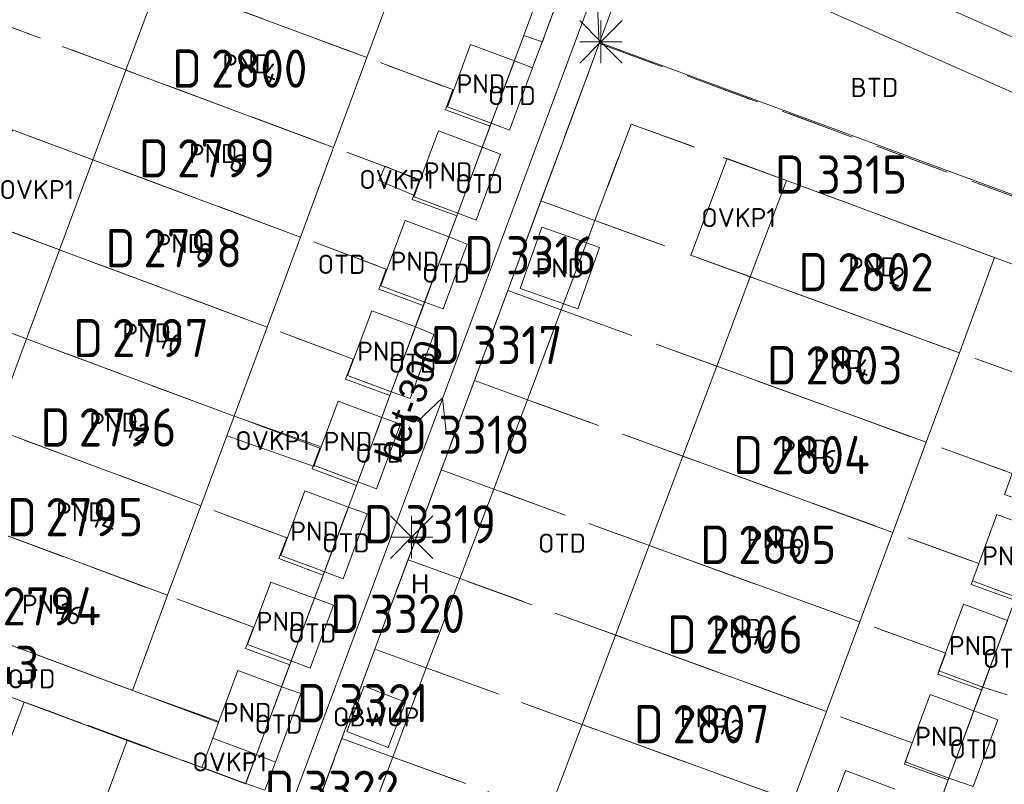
# Model space of a CAD drawing. Header units: metres. Extents: x 207644 to 210135, y 370459 to 373417.
# Tile 103 of 256: x 208334 to 208380, y 371736 to 371772. Entities that reach past the tile are written whole.
import ezdxf
from ezdxf.enums import TextEntityAlignment as Align

# ---------------------------------------------------------------- set-up
doc = ezdxf.new("R2010")
doc.units = ezdxf.units.M
doc.linetypes.add('HIDDEN2', pattern=[4.7625, 3.175, -1.5875])
for name, color, linetype in [('BTD', 7, 'Continuous'), ('CON_BxH300x300mm', 7, 'Continuous'), ('DMM_BxH300x300mm', 7, 'Continuous'), ('GB', 1, 'Continuous'), ('GB07', 1, 'Continuous'), ('GB11', 1, 'Continuous'), ('KAD_perceelnummer', 212, 'Continuous'), ('KAD_sectie', 212, 'Continuous'), ('KAD_Vastgesteld_Perceel', 212, 'Continuous'), ('KO_INSPECTIE', 7, 'Continuous'), ('NAR', 7, 'Continuous'), ('OBWUP', 7, 'Continuous'), ('OTD', 7, 'Continuous'), ('OVKP1', 7, 'Continuous'), ('PIJL', 7, 'Continuous'), ('PND', 7, 'Continuous')]:
    doc.layers.add(name, color=color, linetype=linetype)
for name, color, linetype, lineweight in [('GIMGMV', 7, 'Continuous', 25), ('GMV', 7, 'Continuous', 25), ('GP1', 7, 'Continuous', 30), ('Q21_lantaarnpaal', 1, 'Continuous', 0)]:
    doc.layers.add(name, color=color, linetype=linetype, lineweight=lineweight)
doc.styles.add('ISO', font='isocpeur.ttf', dxfattribs={"height": 1})
doc.styles.add('ISOCP', font='ISOCP.shx', dxfattribs={"height": 1.8})

# ---------------------------------------------------------------- blocks, each defined once
blk = doc.blocks.new('ACMAP_ANN_TEMPLATE_Vastgesteld_Perceelnummer')
at = {"layer": 'KAD_perceelnummer', "style": 'ISOCP'}
blk.add_attdef('Perceelnummer', text='', height=1.8, dxfattribs=at).set_placement((0, 0), align=Align.MIDDLE)
at = {"layer": 'KAD_sectie', "style": 'ISOCP'}
blk.add_attdef('sectie', text='', height=1.8, dxfattribs=at).set_placement((-2.7, 0), align=Align.MIDDLE_RIGHT)
blk = doc.blocks.new('Q21')
for p, q in [((-1, 1), (0, 0)), ((0, 1), (0, 0)), ((0, 0), (1, 1)), ((-1, 0), (0, 0)), ((-1, -1), (0, 0)), ((0, 0), (1, 0)), ((0, 0), (0, -1)), ((0, 0), (1, -1))]:
    blk.add_line(p, q)

msp = doc.modelspace()

# ---------------------------------------------------------------- linework, layer by layer
at = {"layer": 'CON_BxH300x300mm', "color": 253, "linetype": 'Continuous', "lineweight": 13}
msp.add_lwpolyline([(208364.08, 371781.82), (208343.5, 371726.5)], dxfattribs=at)
at = {"layer": 'GB', "color": 253, "linetype": 'Continuous', "lineweight": 13}
for points in [[(208351.877, 371774.617), (208350.229, 371770.175)], [(208338.883, 371769.588), (208340.45, 371773.816)], [(208354.02, 371767.861), (208355.11, 371770.789)], [(208355.11, 371770.789), (208357.169, 371770.023)], [(208348.661, 371765.948), (208350.229, 371770.175)], [(208356.079, 371767.095), (208357.169, 371770.023)], [(208337.32, 371765.371), (208338.883, 371769.588)], [(208352.723, 371764.372), (208353.601, 371766.734)], [(208347.097, 371761.733), (208348.661, 371765.948)], [(208354.504, 371762.859), (208355.66, 371765.968)], [(208335.75, 371761.134), (208337.32, 371765.371)], [(208352.469, 371763.69), (208352.723, 371764.372)], [(208368.274, 371759.861), (208369.978, 371764.394)], [(208379.777, 371760.763), (208369.978, 371764.394)], [(208352.445, 371763.625), (208352.469, 371763.69)], [(208350.887, 371759.438), (208352.029, 371762.509)], [(208358.456, 371762.197), (208359.231, 371761.924)], [(208345.525, 371757.496), (208347.097, 371761.733)], [(208352.946, 371758.672), (208354.088, 371761.743)], [(208360.567, 371761.454), (208359.231, 371761.924)], [(208360.567, 371761.454), (208361.176, 371761.24)], [(208334.198, 371756.945), (208335.75, 371761.134)], [(208379.777, 371760.763), (208378.119, 371756.288)], [(208366.693, 371755.657), (208368.274, 371759.861)], [(208358.158, 371759.062), (208357.441, 371759.315)], [(208359.499, 371758.59), (208358.158, 371759.062)], [(208360.161, 371758.357), (208359.499, 371758.59)], [(208349.315, 371755.213), (208350.452, 371758.268)], [(208343.971, 371753.308), (208345.525, 371757.496)], [(208351.374, 371754.447), (208352.511, 371757.502)], [(208332.635, 371752.728), (208334.198, 371756.945)], [(208378.119, 371756.288), (208376.558, 371752.076)], [(208365.101, 371751.423), (208366.693, 371755.657)], [(208348.07, 371751.867), (208348.868, 371754.01)], [(208343.627, 371752.38), (208343.971, 371753.308)], [(208349.8, 371750.217), (208350.927, 371753.244)], [(208342.407, 371749.092), (208343.627, 371752.38)], [(208376.558, 371752.076), (208374.987, 371747.835)], [(208347.741, 371750.983), (208348.07, 371751.867)], [(208363.521, 371747.22), (208365.101, 371751.423)], [(208346.168, 371746.753), (208347.3, 371749.797)], [(208340.842, 371744.876), (208342.407, 371749.092)], [(208348.227, 371745.987), (208349.359, 371749.031)], [(208378.729, 371745.561), (208379.883, 371748.672)], [(208374.987, 371747.835), (208373.426, 371743.625)], [(208361.936, 371743.005), (208363.521, 371747.22)], [(208345.702, 371745.502), (208344.608, 371742.56)], [(208339.184, 371740.406), (208340.842, 371744.876)], [(208347.761, 371744.736), (208346.667, 371741.794)], [(208377.157, 371741.325), (208378.32, 371744.46)], [(208329.415, 371744.04), (208339.184, 371740.406)], [(208373.426, 371743.625), (208371.862, 371739.403)], [(208379.218, 371740.561), (208380.381, 371743.695)], [(208360.355, 371738.801), (208361.936, 371743.005)], [(208344.154, 371741.341), (208343.261, 371738.94)], [(208346.213, 371740.575), (208345.027, 371737.387)], [(208375.567, 371737.04), (208376.742, 371740.206)], [(208377.627, 371736.275), (208378.802, 371739.441)], [(208371.862, 371739.403), (208370.301, 371735.19)], [(208342.968, 371738.153), (208343.261, 371738.94)], [(208358.778, 371734.606), (208360.355, 371738.801)], [(208345.027, 371737.387), (208342.968, 371738.153)]]:
    msp.add_lwpolyline(points, dxfattribs=at)
at = {"layer": 'GB07', "color": 253, "linetype": 'Continuous', "lineweight": 13}
for points in [[(208340.45, 371773.816), (208350.229, 371770.175)], [(208338.883, 371769.588), (208348.661, 371765.948)], [(208337.32, 371765.371), (208347.097, 371761.733)], [(208335.75, 371761.134), (208345.525, 371757.496)], [(208378.119, 371756.288), (208368.274, 371759.861)], [(208334.198, 371756.945), (208343.971, 371753.308)], [(208376.558, 371752.076), (208366.693, 371755.657)], [(208332.635, 371752.728), (208342.407, 371749.092)], [(208374.987, 371747.835), (208365.101, 371751.423)], [(208331.068, 371748.5), (208340.842, 371744.876)], [(208373.426, 371743.625), (208363.521, 371747.22)], [(208371.862, 371739.403), (208361.936, 371743.005)], [(208370.301, 371735.19), (208360.355, 371738.801)]]:
    msp.add_lwpolyline(points, dxfattribs=at)
at = {"layer": 'GB11', "color": 253, "linetype": 'Continuous', "lineweight": 13}
for points in [[(208356.079, 371767.095), (208354.02, 371767.861)], [(208355.66, 371765.968), (208353.601, 371766.734)], [(208354.084, 371763.015), (208352.445, 371763.625)], [(208354.504, 371762.859), (208354.084, 371763.015)], [(208352.029, 371762.509), (208353.704, 371761.886)], [(208357.441, 371759.315), (208358.456, 371762.197)], [(208353.704, 371761.886), (208354.088, 371761.743)], [(208361.176, 371761.24), (208360.161, 371758.357)], [(208352.946, 371758.672), (208350.887, 371759.438)], [(208350.452, 371758.268), (208352.511, 371757.502)], [(208351.374, 371754.447), (208349.315, 371755.213)], [(208348.868, 371754.01), (208350.927, 371753.244)], [(208347.757, 371750.977), (208347.741, 371750.983)], [(208349.8, 371750.217), (208347.757, 371750.977)], [(208347.3, 371749.797), (208349.359, 371749.031)], [(208379.883, 371748.672), (208381.53, 371748.061)], [(208347.741, 371746.168), (208346.168, 371746.753)], [(208348.227, 371745.987), (208347.741, 371746.168)], [(208347.279, 371744.915), (208345.702, 371745.502)], [(208380.79, 371744.796), (208378.729, 371745.561)], [(208347.761, 371744.736), (208347.279, 371744.915)], [(208378.32, 371744.46), (208380.381, 371743.695)], [(208344.608, 371742.56), (208346.033, 371742.03)], [(208346.033, 371742.03), (208346.667, 371741.794)], [(208345.596, 371740.805), (208344.154, 371741.341)], [(208378.84, 371740.701), (208377.157, 371741.325)], [(208346.213, 371740.575), (208345.596, 371740.805)], [(208379.218, 371740.561), (208378.84, 371740.701)], [(208376.742, 371740.206), (208378.465, 371739.566)], [(208378.465, 371739.566), (208378.802, 371739.441)], [(208377.627, 371736.275), (208375.567, 371737.04)]]:
    msp.add_lwpolyline(points, dxfattribs=at)
at = {"layer": 'GIMGMV', "color": 253, "linetype": 'Continuous', "lineweight": 13}
for points in [[(208350.096, 371740.6), (208349.277, 371738.462)], [(208352.048, 371739.852), (208350.096, 371740.6)], [(208351.228, 371737.715), (208352.048, 371739.852)], [(208349.277, 371738.462), (208351.228, 371737.715)]]:
    msp.add_lwpolyline(points, dxfattribs=at)
at = {"layer": 'GMV', "color": 253, "linetype": 'Continuous', "lineweight": 13}
for points in [[(208385.689, 371768.889), (208334.24, 371791.766)], [(208361.179, 371770.881), (208363.176, 371776.269)], [(208363.176, 371776.269), (208384.913, 371766.639)], [(208358.881, 371771.998), (208358.025, 371769.69)], [(208361.179, 371770.881), (208360.133, 371768.058)], [(208361.179, 371770.881), (208386.918, 371761.415)], [(208357.169, 371770.023), (208358.025, 371769.69)], [(208356.942, 371766.768), (208358.025, 371769.69)], [(208349.002, 371738.03), (208360.133, 371768.058)], [(208355.66, 371765.968), (208356.079, 371767.095)], [(208356.079, 371767.095), (208356.942, 371766.768)], [(208356.52, 371765.629), (208355.66, 371765.968)], [(208355.367, 371762.522), (208356.52, 371765.629)], [(208354.504, 371762.859), (208354.088, 371761.743)], [(208354.504, 371762.859), (208355.367, 371762.522)], [(208354.951, 371761.398), (208354.088, 371761.743)], [(208353.822, 371758.355), (208354.951, 371761.398)], [(208352.946, 371758.672), (208352.511, 371757.502)], [(208352.946, 371758.672), (208353.822, 371758.355)], [(208353.376, 371757.152), (208352.511, 371757.502)], [(208352.257, 371754.133), (208353.376, 371757.152)], [(208350.927, 371753.244), (208351.374, 371754.447)], [(208351.374, 371754.447), (208352.257, 371754.133)], [(208350.684, 371749.891), (208351.81, 371752.929)], [(208351.81, 371752.929), (208350.927, 371753.244)], [(208349.8, 371750.217), (208349.359, 371749.031)], [(208349.8, 371750.217), (208350.684, 371749.891)], [(208349.112, 371745.652), (208350.245, 371748.707)], [(208350.245, 371748.707), (208349.359, 371749.031)], [(208347.761, 371744.736), (208348.227, 371745.987)], [(208348.227, 371745.987), (208349.112, 371745.652)], [(208347.761, 371744.736), (208348.652, 371744.412)], [(208348.652, 371744.412), (208347.554, 371741.45)], [(208346.213, 371740.575), (208346.667, 371741.794)], [(208347.554, 371741.45), (208346.667, 371741.794)], [(208343.261, 371738.94), (208339.184, 371740.406)], [(208346.213, 371740.575), (208347.111, 371740.256)], [(208378.802, 371739.441), (208379.218, 371740.561)], [(208379.218, 371740.561), (208380.363, 371740.191)], [(208333.812, 371739.96), (208334.093, 371739.855)], [(208347.111, 371740.256), (208345.916, 371737.033)], [(208334.093, 371739.855), (208323.453, 371711.423)], [(208338.934, 371738.051), (208334.093, 371739.855)], [(208379.931, 371739.025), (208378.802, 371739.441)], [(208378.765, 371735.876), (208379.931, 371739.025)], [(208338.934, 371738.051), (208328.333, 371709.469)], [(208342.455, 371736.777), (208338.934, 371738.051)], [(208347.566, 371734.155), (208349.002, 371738.03)], [(208345.027, 371737.387), (208345.916, 371737.033)], [(208344.522, 371736.028), (208342.455, 371736.777)], [(208345.916, 371737.033), (208345.423, 371735.702)], [(208377.227, 371735.196), (208377.627, 371736.275)], [(208377.627, 371736.275), (208378.765, 371735.876)], [(208345.423, 371735.702), (208344.522, 371736.028)]]:
    msp.add_lwpolyline(points, dxfattribs=at)
at = {"layer": 'GP1', "color": 253, "linetype": 'Continuous', "lineweight": 13}
for points in [[(208337.32, 371765.371), (208333.547, 371766.769), (208331.977, 371762.532), (208335.75, 371761.134)], [(208365.474, 371760.877), (208367.187, 371765.433)], [(208367.187, 371765.433), (208369.978, 371764.394)], [(208352.723, 371764.372), (208351.085, 371765.07), (208350.795, 371764.391), (208352.469, 371763.69)], [(208368.274, 371759.861), (208365.474, 371760.877)], [(208348.07, 371751.867), (208343.971, 371753.308)], [(208343.627, 371752.38), (208347.742, 371750.933), (208347.757, 371750.977)], [(208342.968, 371738.153), (208342.455, 371736.777)], [(208344.522, 371736.028), (208345.027, 371737.387)], [(208342.455, 371736.777), (208344.515, 371736.01), (208344.522, 371736.028)], [(208374.377, 371733.832), (208372.041, 371734.699), (208372.757, 371736.628), (208375.093, 371735.761)]]:
    msp.add_lwpolyline(points, dxfattribs=at)
at = {"layer": 'KAD_Vastgesteld_Perceel', "color": 253, "linetype": 'HIDDEN2', "lineweight": 13}
for points in [[(208358.026, 371772.327), (208342.096, 371778.258), (208334.651, 371781.064), (208332.992, 371776.592), (208329.253, 371777.956), (208331.474, 371784.028), (208333.48, 371789.51), (208360.859, 371777.333), (208358.718, 371771.539), (208358.487, 371770.913), (208357.614, 371771.221), (208358.026, 371772.327)], [(208334.651, 371781.064), (208342.096, 371778.258), (208358.026, 371772.327), (208357.614, 371771.221), (208356.022, 371766.941), (208353.92, 371767.725), (208354.271, 371768.67), (208332.992, 371776.592), (208334.651, 371781.064)], [(208354.271, 371768.67), (208353.92, 371767.725), (208356.022, 371766.941), (208354.454, 371762.725), (208352.363, 371763.505), (208352.707, 371764.442), (208331.424, 371772.365), (208332.992, 371776.592), (208354.271, 371768.67)], [(208354.454, 371762.725), (208352.883, 371758.504), (208350.789, 371759.285), (208351.14, 371760.228), (208329.859, 371768.147), (208331.424, 371772.365), (208352.707, 371764.442), (208352.363, 371763.505), (208354.454, 371762.725)], [(208360.959, 371762.516), (208358.42, 371763.436), (208360.621, 371769.375), (208361.164, 371770.841), (208386.148, 371761.606), (208386.922, 371761.32), (208385.876, 371758.502), (208369.978, 371764.394), (208362.667, 371767.048), (208360.959, 371762.516)], [(208351.308, 371754.272), (208349.225, 371755.049), (208349.575, 371755.989), (208328.288, 371763.912), (208329.859, 371768.147), (208351.14, 371760.228), (208350.789, 371759.285), (208352.883, 371758.504), (208351.308, 371754.272)], [(208369.978, 371764.394), (208385.876, 371758.502), (208383.877, 371753.116), (208381.812, 371753.86), (208382.166, 371754.819), (208360.959, 371762.516), (208362.667, 371767.048), (208369.978, 371764.394)], [(208328.288, 371763.912), (208349.575, 371755.989), (208349.225, 371755.049), (208351.308, 371754.272), (208349.738, 371750.05), (208347.65, 371750.83), (208348.016, 371751.803), (208326.734, 371759.723), (208328.288, 371763.912)], [(208358.42, 371763.436), (208360.959, 371762.516), (208359.375, 371758.313), (208356.86, 371759.225), (208358.42, 371763.436)], [(208359.375, 371758.313), (208360.959, 371762.516), (208382.166, 371754.819), (208381.812, 371753.86), (208383.877, 371753.116), (208382.306, 371748.882), (208380.245, 371749.625), (208380.606, 371750.607), (208359.375, 371758.313)], [(208326.734, 371759.723), (208348.016, 371751.803), (208347.65, 371750.83), (208349.738, 371750.05), (208348.166, 371745.825), (208346.085, 371746.603), (208346.45, 371747.587), (208325.17, 371755.505), (208326.734, 371759.723)], [(208356.86, 371759.225), (208359.375, 371758.313), (208357.78, 371754.081), (208355.288, 371754.984), (208356.86, 371759.225)], [(208380.606, 371750.607), (208380.245, 371749.625), (208382.306, 371748.882), (208380.733, 371744.644), (208378.67, 371745.387), (208379.032, 371746.367), (208357.78, 371754.081), (208359.375, 371758.313), (208380.606, 371750.607)], [(208325.17, 371755.505), (208346.45, 371747.587), (208346.085, 371746.603), (208348.166, 371745.825), (208346.595, 371741.602), (208344.51, 371742.381), (208344.882, 371743.378), (208323.421, 371751.335), (208324.043, 371753.011), (208324.221, 371752.945), (208325.17, 371755.505)], [(208355.288, 371754.984), (208357.78, 371754.081), (208356.196, 371749.878), (208353.728, 371750.773), (208354.175, 371751.979), (208355.288, 371754.984)], [(208379.032, 371746.367), (208378.67, 371745.387), (208380.733, 371744.644), (208379.166, 371740.423), (208377.107, 371741.165), (208377.473, 371742.156), (208356.196, 371749.878), (208357.78, 371754.081), (208379.032, 371746.367)], [(208322.496, 371751.243), (208323.276, 371750.944), (208323.421, 371751.335), (208344.882, 371743.378), (208344.51, 371742.381), (208346.595, 371741.602), (208345.027, 371737.387), (208342.968, 371738.153), (208343.244, 371738.895), (208320.981, 371747.177), (208322.496, 371751.243)], [(208353.728, 371750.773), (208356.196, 371749.878), (208354.608, 371745.665), (208352.163, 371746.552), (208353.728, 371750.773)], [(208379.166, 371740.423), (208377.595, 371736.19), (208375.529, 371736.935), (208375.903, 371737.936), (208354.608, 371745.665), (208356.196, 371749.878), (208377.473, 371742.156), (208377.107, 371741.165), (208379.166, 371740.423)], [(208344.519, 371736.025), (208333.812, 371739.96), (208323.687, 371743.733), (208323.514, 371743.771), (208323.337, 371743.77), (208323.165, 371743.73), (208320.981, 371747.177), (208343.244, 371738.895), (208342.968, 371738.153), (208345.027, 371737.387), (208344.519, 371736.025)], [(208354.608, 371745.665), (208353.024, 371741.462), (208350.601, 371742.34), (208352.163, 371746.552), (208354.608, 371745.665)], [(208354.608, 371745.665), (208375.903, 371737.936), (208375.529, 371736.935), (208377.595, 371736.19), (208376.028, 371731.968), (208373.966, 371732.711), (208374.34, 371733.724), (208353.024, 371741.462), (208354.608, 371745.665)], [(208353.024, 371741.462), (208351.444, 371737.268), (208349.043, 371738.138), (208350.601, 371742.34), (208353.024, 371741.462)], [(208353.024, 371741.462), (208374.34, 371733.724), (208373.966, 371732.711), (208376.028, 371731.968), (208374.455, 371727.727), (208372.396, 371728.469), (208372.785, 371729.522), (208351.444, 371737.268), (208353.024, 371741.462)], [(208351.444, 371737.268), (208349.958, 371733.325), (208347.576, 371734.182), (208349.043, 371738.138), (208351.444, 371737.268)], [(208351.444, 371737.268), (208372.785, 371729.522), (208372.396, 371728.469), (208374.455, 371727.727), (208372.894, 371723.521), (208370.832, 371724.286), (208371.107, 371725.024), (208364.275, 371727.592), (208364.32, 371727.714), (208357.195, 371730.395), (208357.241, 371730.517), (208354.396, 371731.541), (208349.958, 371733.325), (208351.444, 371737.268)]]:
    msp.add_lwpolyline(points, close=True, dxfattribs=at)
for points in [[(208387.571, 371777.801), (208386.922, 371761.32), (208386.148, 371761.606), (208361.164, 371770.841), (208360.859, 371777.333)], [(208362.195, 371703.277), (208363.333, 371706.35), (208363.757, 371707.494), (208365.321, 371711.718), (208366.888, 371715.948), (208368.453, 371720.175), (208370.078, 371724.565), (208370.832, 371724.286), (208372.894, 371723.521), (208374.455, 371727.727), (208376.028, 371731.968), (208377.595, 371736.19), (208379.166, 371740.423), (208380.733, 371744.644), (208382.306, 371748.882), (208383.877, 371753.116), (208385.876, 371758.502), (208386.922, 371761.32), (208387.571, 371777.801)], [(208333.812, 371739.96), (208344.519, 371736.025), (208345.027, 371737.387), (208346.595, 371741.602), (208348.166, 371745.825), (208349.738, 371750.05), (208351.308, 371754.272), (208352.883, 371758.504), (208354.454, 371762.725), (208356.022, 371766.941), (208357.614, 371771.221), (208358.487, 371770.913), (208358.718, 371771.539), (208360.859, 371777.333), (208361.164, 371770.841), (208360.621, 371769.375), (208358.42, 371763.436), (208356.86, 371759.225), (208355.288, 371754.984), (208354.175, 371751.979), (208353.728, 371750.773), (208352.163, 371746.552), (208350.601, 371742.34), (208349.043, 371738.138), (208347.576, 371734.182)]]:
    msp.add_lwpolyline(points, dxfattribs=at)
at = {"layer": 'PIJL', "color": 253, "lineweight": 13}
msp.add_lwpolyline([(208352.61, 371753.06), (208353.79, 371754.16), (208353.96, 371752.56)], dxfattribs=at)

# ---------------------------------------------------------------- block references
at = {"layer": 'KAD_Vastgesteld_Perceel', "color": 253, "linetype": 'HIDDEN2', "lineweight": 13}
ref = msp.add_blockref('ACMAP_ANN_TEMPLATE_Vastgesteld_Perceelnummer', (208345.155, 371769.659), dxfattribs=at)
ref.add_attrib('Perceelnummer', '2800', dxfattribs={"layer": 'KAD_perceelnummer', "lineweight": 13, "height": 1.8, "style": 'ISOCP'}).set_placement((208345.155, 371769.659), align=Align.MIDDLE)
ref.add_attrib('sectie', 'D', dxfattribs={"layer": 'KAD_sectie', "lineweight": 13, "height": 1.8, "style": 'ISOCP'}).set_placement((208342.455, 371769.659), align=Align.MIDDLE_RIGHT)
ref = msp.add_blockref('ACMAP_ANN_TEMPLATE_Vastgesteld_Perceelnummer', (208343.595, 371765.435), dxfattribs=at)
ref.add_attrib('Perceelnummer', '2799', dxfattribs={"layer": 'KAD_perceelnummer', "lineweight": 13, "height": 1.8, "style": 'ISOCP'}).set_placement((208343.595, 371765.435), align=Align.MIDDLE)
ref.add_attrib('sectie', 'D', dxfattribs={"layer": 'KAD_sectie', "lineweight": 13, "height": 1.8, "style": 'ISOCP'}).set_placement((208340.895, 371765.435), align=Align.MIDDLE_RIGHT)
ref = msp.add_blockref('ACMAP_ANN_TEMPLATE_Vastgesteld_Perceelnummer', (208373.534, 371764.672), dxfattribs=at)
ref.add_attrib('Perceelnummer', '3315', dxfattribs={"layer": 'KAD_perceelnummer', "lineweight": 13, "height": 1.8, "style": 'ISOCP'}).set_placement((208373.534, 371764.672), align=Align.MIDDLE)
ref.add_attrib('sectie', 'D', dxfattribs={"layer": 'KAD_sectie', "lineweight": 13, "height": 1.8, "style": 'ISOCP'}).set_placement((208370.834, 371764.672), align=Align.MIDDLE_RIGHT)
ref = msp.add_blockref('ACMAP_ANN_TEMPLATE_Vastgesteld_Perceelnummer', (208342.026, 371761.21), dxfattribs=at)
ref.add_attrib('Perceelnummer', '2798', dxfattribs={"layer": 'KAD_perceelnummer', "lineweight": 13, "height": 1.8, "style": 'ISOCP'}).set_placement((208342.026, 371761.21), align=Align.MIDDLE)
ref.add_attrib('sectie', 'D', dxfattribs={"layer": 'KAD_sectie', "lineweight": 13, "height": 1.8, "style": 'ISOCP'}).set_placement((208339.326, 371761.21), align=Align.MIDDLE_RIGHT)
ref = msp.add_blockref('ACMAP_ANN_TEMPLATE_Vastgesteld_Perceelnummer', (208358.906, 371760.875), dxfattribs=at)
ref.add_attrib('Perceelnummer', '3316', dxfattribs={"layer": 'KAD_perceelnummer', "lineweight": 13, "height": 1.8, "style": 'ISOCP'}).set_placement((208358.906, 371760.875), align=Align.MIDDLE)
ref.add_attrib('sectie', 'D', dxfattribs={"layer": 'KAD_sectie', "lineweight": 13, "height": 1.8, "style": 'ISOCP'}).set_placement((208356.206, 371760.875), align=Align.MIDDLE_RIGHT)
ref = msp.add_blockref('ACMAP_ANN_TEMPLATE_Vastgesteld_Perceelnummer', (208374.639, 371760.082), dxfattribs=at)
ref.add_attrib('Perceelnummer', '2802', dxfattribs={"layer": 'KAD_perceelnummer', "lineweight": 13, "height": 1.8, "style": 'ISOCP'}).set_placement((208374.639, 371760.082), align=Align.MIDDLE)
ref.add_attrib('sectie', 'D', dxfattribs={"layer": 'KAD_sectie', "lineweight": 13, "height": 1.8, "style": 'ISOCP'}).set_placement((208371.939, 371760.082), align=Align.MIDDLE_RIGHT)
ref = msp.add_blockref('ACMAP_ANN_TEMPLATE_Vastgesteld_Perceelnummer', (208340.506, 371756.981), dxfattribs=at)
ref.add_attrib('Perceelnummer', '2797', dxfattribs={"layer": 'KAD_perceelnummer', "lineweight": 13, "height": 1.8, "style": 'ISOCP'}).set_placement((208340.506, 371756.981), align=Align.MIDDLE)
ref.add_attrib('sectie', 'D', dxfattribs={"layer": 'KAD_sectie', "lineweight": 13, "height": 1.8, "style": 'ISOCP'}).set_placement((208337.806, 371756.981), align=Align.MIDDLE_RIGHT)
ref = msp.add_blockref('ACMAP_ANN_TEMPLATE_Vastgesteld_Perceelnummer', (208357.328, 371756.653), dxfattribs=at)
ref.add_attrib('Perceelnummer', '3317', dxfattribs={"layer": 'KAD_perceelnummer', "lineweight": 13, "height": 1.8, "style": 'ISOCP'}).set_placement((208357.328, 371756.653), align=Align.MIDDLE)
ref.add_attrib('sectie', 'D', dxfattribs={"layer": 'KAD_sectie', "lineweight": 13, "height": 1.8, "style": 'ISOCP'}).set_placement((208354.628, 371756.653), align=Align.MIDDLE_RIGHT)
ref = msp.add_blockref('ACMAP_ANN_TEMPLATE_Vastgesteld_Perceelnummer', (208373.159, 371755.699), dxfattribs=at)
ref.add_attrib('Perceelnummer', '2803', dxfattribs={"layer": 'KAD_perceelnummer', "lineweight": 13, "height": 1.8, "style": 'ISOCP'}).set_placement((208373.159, 371755.699), align=Align.MIDDLE)
ref.add_attrib('sectie', 'D', dxfattribs={"layer": 'KAD_sectie', "lineweight": 13, "height": 1.8, "style": 'ISOCP'}).set_placement((208370.459, 371755.699), align=Align.MIDDLE_RIGHT)
ref = msp.add_blockref('ACMAP_ANN_TEMPLATE_Vastgesteld_Perceelnummer', (208338.958, 371752.774), dxfattribs=at)
ref.add_attrib('Perceelnummer', '2796', dxfattribs={"layer": 'KAD_perceelnummer', "lineweight": 13, "height": 1.8, "style": 'ISOCP'}).set_placement((208338.958, 371752.774), align=Align.MIDDLE)
ref.add_attrib('sectie', 'D', dxfattribs={"layer": 'KAD_sectie', "lineweight": 13, "height": 1.8, "style": 'ISOCP'}).set_placement((208336.258, 371752.774), align=Align.MIDDLE_RIGHT)
ref = msp.add_blockref('ACMAP_ANN_TEMPLATE_Vastgesteld_Perceelnummer', (208355.75, 371752.431), dxfattribs=at)
ref.add_attrib('Perceelnummer', '3318', dxfattribs={"layer": 'KAD_perceelnummer', "lineweight": 13, "height": 1.8, "style": 'ISOCP'}).set_placement((208355.75, 371752.431), align=Align.MIDDLE)
ref.add_attrib('sectie', 'D', dxfattribs={"layer": 'KAD_sectie', "lineweight": 13, "height": 1.8, "style": 'ISOCP'}).set_placement((208353.05, 371752.431), align=Align.MIDDLE_RIGHT)
ref = msp.add_blockref('ACMAP_ANN_TEMPLATE_Vastgesteld_Perceelnummer', (208371.577, 371751.479), dxfattribs=at)
ref.add_attrib('Perceelnummer', '2804', dxfattribs={"layer": 'KAD_perceelnummer', "lineweight": 13, "height": 1.8, "style": 'ISOCP'}).set_placement((208371.577, 371751.479), align=Align.MIDDLE)
ref.add_attrib('sectie', 'D', dxfattribs={"layer": 'KAD_sectie', "lineweight": 13, "height": 1.8, "style": 'ISOCP'}).set_placement((208368.877, 371751.479), align=Align.MIDDLE_RIGHT)
ref = msp.add_blockref('ACMAP_ANN_TEMPLATE_Vastgesteld_Perceelnummer', (208337.388, 371748.554), dxfattribs=at)
ref.add_attrib('Perceelnummer', '2795', dxfattribs={"layer": 'KAD_perceelnummer', "lineweight": 13, "height": 1.8, "style": 'ISOCP'}).set_placement((208337.388, 371748.554), align=Align.MIDDLE)
ref.add_attrib('sectie', 'D', dxfattribs={"layer": 'KAD_sectie', "lineweight": 13, "height": 1.8, "style": 'ISOCP'}).set_placement((208334.688, 371748.554), align=Align.MIDDLE_RIGHT)
ref = msp.add_blockref('ACMAP_ANN_TEMPLATE_Vastgesteld_Perceelnummer', (208354.176, 371748.219), dxfattribs=at)
ref.add_attrib('Perceelnummer', '3319', dxfattribs={"layer": 'KAD_perceelnummer', "lineweight": 13, "height": 1.8, "style": 'ISOCP'}).set_placement((208354.176, 371748.219), align=Align.MIDDLE)
ref.add_attrib('sectie', 'D', dxfattribs={"layer": 'KAD_sectie', "lineweight": 13, "height": 1.8, "style": 'ISOCP'}).set_placement((208351.476, 371748.219), align=Align.MIDDLE_RIGHT)
ref = msp.add_blockref('ACMAP_ANN_TEMPLATE_Vastgesteld_Perceelnummer', (208370.013, 371747.252), dxfattribs=at)
ref.add_attrib('Perceelnummer', '2805', dxfattribs={"layer": 'KAD_perceelnummer', "lineweight": 13, "height": 1.8, "style": 'ISOCP'}).set_placement((208370.013, 371747.252), align=Align.MIDDLE)
ref.add_attrib('sectie', 'D', dxfattribs={"layer": 'KAD_sectie', "lineweight": 13, "height": 1.8, "style": 'ISOCP'}).set_placement((208367.313, 371747.252), align=Align.MIDDLE_RIGHT)
ref = msp.add_blockref('ACMAP_ANN_TEMPLATE_Vastgesteld_Perceelnummer', (208335.391, 371744.361), dxfattribs=at)
ref.add_attrib('Perceelnummer', '2794', dxfattribs={"layer": 'KAD_perceelnummer', "lineweight": 13, "height": 1.8, "style": 'ISOCP'}).set_placement((208335.391, 371744.361), align=Align.MIDDLE)
ref.add_attrib('sectie', 'D', dxfattribs={"layer": 'KAD_sectie', "lineweight": 13, "height": 1.8, "style": 'ISOCP'}).set_placement((208332.691, 371744.361), align=Align.MIDDLE_RIGHT)
ref = msp.add_blockref('ACMAP_ANN_TEMPLATE_Vastgesteld_Perceelnummer', (208352.601, 371744.007), dxfattribs=at)
ref.add_attrib('Perceelnummer', '3320', dxfattribs={"layer": 'KAD_perceelnummer', "lineweight": 13, "height": 1.8, "style": 'ISOCP'}).set_placement((208352.601, 371744.007), align=Align.MIDDLE)
ref.add_attrib('sectie', 'D', dxfattribs={"layer": 'KAD_sectie', "lineweight": 13, "height": 1.8, "style": 'ISOCP'}).set_placement((208349.901, 371744.007), align=Align.MIDDLE_RIGHT)
ref = msp.add_blockref('ACMAP_ANN_TEMPLATE_Vastgesteld_Perceelnummer', (208368.455, 371743.034), dxfattribs=at)
ref.add_attrib('Perceelnummer', '2806', dxfattribs={"layer": 'KAD_perceelnummer', "lineweight": 13, "height": 1.8, "style": 'ISOCP'}).set_placement((208368.455, 371743.034), align=Align.MIDDLE)
ref.add_attrib('sectie', 'D', dxfattribs={"layer": 'KAD_sectie', "lineweight": 13, "height": 1.8, "style": 'ISOCP'}).set_placement((208365.755, 371743.034), align=Align.MIDDLE_RIGHT)
ref = msp.add_blockref('ACMAP_ANN_TEMPLATE_Vastgesteld_Perceelnummer', (208332.689, 371741.601), dxfattribs=at)
ref.add_attrib('Perceelnummer', '3313', dxfattribs={"layer": 'KAD_perceelnummer', "lineweight": 13, "height": 1.8, "style": 'ISOCP'}).set_placement((208332.689, 371741.601), align=Align.MIDDLE)
ref.add_attrib('sectie', 'D', dxfattribs={"layer": 'KAD_sectie', "lineweight": 13, "height": 1.8, "style": 'ISOCP'}).set_placement((208329.989, 371741.601), align=Align.MIDDLE_RIGHT)
ref = msp.add_blockref('ACMAP_ANN_TEMPLATE_Vastgesteld_Perceelnummer', (208351.03, 371739.804), dxfattribs=at)
ref.add_attrib('Perceelnummer', '3321', dxfattribs={"layer": 'KAD_perceelnummer', "lineweight": 13, "height": 1.8, "style": 'ISOCP'}).set_placement((208351.03, 371739.804), align=Align.MIDDLE)
ref.add_attrib('sectie', 'D', dxfattribs={"layer": 'KAD_sectie', "lineweight": 13, "height": 1.8, "style": 'ISOCP'}).set_placement((208348.33, 371739.804), align=Align.MIDDLE_RIGHT)
ref = msp.add_blockref('ACMAP_ANN_TEMPLATE_Vastgesteld_Perceelnummer', (208366.894, 371738.817), dxfattribs=at)
ref.add_attrib('Perceelnummer', '2807', dxfattribs={"layer": 'KAD_perceelnummer', "lineweight": 13, "height": 1.8, "style": 'ISOCP'}).set_placement((208366.894, 371738.817), align=Align.MIDDLE)
ref.add_attrib('sectie', 'D', dxfattribs={"layer": 'KAD_sectie', "lineweight": 13, "height": 1.8, "style": 'ISOCP'}).set_placement((208364.194, 371738.817), align=Align.MIDDLE_RIGHT)
ref = msp.add_blockref('ACMAP_ANN_TEMPLATE_Vastgesteld_Perceelnummer', (208349.508, 371735.731), dxfattribs=at)
ref.add_attrib('Perceelnummer', '3322', dxfattribs={"layer": 'KAD_perceelnummer', "lineweight": 13, "height": 1.8, "style": 'ISOCP'}).set_placement((208349.508, 371735.731), align=Align.MIDDLE)
ref.add_attrib('sectie', 'D', dxfattribs={"layer": 'KAD_sectie', "lineweight": 13, "height": 1.8, "style": 'ISOCP'}).set_placement((208346.808, 371735.731), align=Align.MIDDLE_RIGHT)
at = {"layer": 'Q21_lantaarnpaal', "color": 253}
for p in [(208361.243, 371770.917), (208352.332, 371747.613)]:
    msp.add_blockref('Q21', p, dxfattribs=at)

# ---------------------------------------------------------------- texts
at = {"layer": 'BTD', "color": 253, "linetype": 'Continuous', "lineweight": 13, "style": 'ISO'}
msp.add_text('BTD', height=0.9, dxfattribs=at).set_placement((208374.122, 371768.771), align=Align.MIDDLE_CENTER)
at = {"layer": 'DMM_BxH300x300mm', "color": 253, "lineweight": 13}
msp.add_text('bet-300', height=1.3, rotation=69.59, dxfattribs=at).set_placement((208351.8, 371751.02))
at = {"layer": 'KO_INSPECTIE', "color": 253, "lineweight": 13}
msp.add_text('H', height=0.9, dxfattribs=at).set_placement((208352.3, 371744.97))
at = {"layer": 'NAR', "color": 253, "linetype": 'Continuous', "lineweight": 13, "style": 'ISO'}
for s, rotation, p in [('4', 339.6, (208345.697, 371769.458)), ('6', 339.6, (208344.131, 371765.237)), ('8', 339.6, (208342.562, 371761.01)), ('2', 339.7, (208375.185, 371759.883)), ('10', 339.6, (208341, 371756.798)), ('4', 340.1, (208373.579, 371755.548)), ('12', 339.6, (208339.441, 371752.596)), ('6', 340.1, (208372.013, 371751.321)), ('14', 339.7, (208337.876, 371748.381)), ('8', 340.1, (208370.447, 371747.096)), ('16', 339.7, (208336.263, 371744.033)), ('10', 340.1, (208368.884, 371742.879)), ('12', 340.1, (208367.322, 371738.662))]:
    msp.add_text(s, height=0.9, rotation=rotation, dxfattribs=at).set_placement(p, align=Align.MIDDLE_CENTER)
at = {"layer": 'OBWUP', "color": 253, "linetype": 'Continuous', "lineweight": 13, "style": 'ISO'}
msp.add_text('OBWUP', height=0.9, dxfattribs=at).set_placement((208350.663, 371739.157), align=Align.MIDDLE_CENTER)
at = {"layer": 'OTD', "color": 253, "linetype": 'Continuous', "lineweight": 13, "style": 'ISO'}
for p in [(208357.052, 371768.387), (208355.512, 371764.242), (208349.033, 371760.45), (208353.949, 371760.033), (208352.375, 371755.794), (208350.805, 371751.567), (208349.236, 371747.343), (208359.414, 371747.33), (208347.66, 371743.1), (208380.353, 371741.907), (208334.439, 371740.949), (208346.069, 371738.817), (208378.779, 371737.647)]:
    msp.add_text('OTD', height=0.9, dxfattribs=at).set_placement(p, align=Align.MIDDLE_CENTER)
at = {"layer": 'OVKP1', "color": 253, "linetype": 'Continuous', "lineweight": 13, "style": 'ISO'}
for p in [(208351.623, 371764.443), (208334.688, 371763.965), (208367.726, 371762.646), (208345.79, 371752.155), (208343.768, 371737.038)]:
    msp.add_text('OVKP1', height=0.9, dxfattribs=at).set_placement(p, align=Align.MIDDLE_CENTER)
at = {"layer": 'PND', "color": 253, "linetype": 'Continuous', "lineweight": 13, "style": 'ISO'}
for p in [(208344.556, 371769.882), (208355.595, 371768.942), (208342.991, 371765.66), (208354.053, 371764.797), (208341.424, 371761.433), (208352.488, 371760.59), (208374.026, 371760.334), (208359.309, 371760.277), (208339.862, 371757.221), (208350.913, 371756.358), (208372.406, 371755.972), (208338.303, 371753.018), (208349.334, 371752.114), (208370.83, 371751.75), (208336.738, 371748.8), (208347.764, 371747.892), (208369.254, 371747.528), (208380.337, 371746.734), (208335.129, 371744.454), (208346.185, 371743.648), (208367.681, 371743.315), (208378.769, 371742.51), (208344.591, 371739.364), (208366.109, 371739.102), (208377.185, 371738.24)]:
    msp.add_text('PND', height=0.9, dxfattribs=at).set_placement(p, align=Align.MIDDLE_CENTER)

doc.saveas('drawing.dxf')
